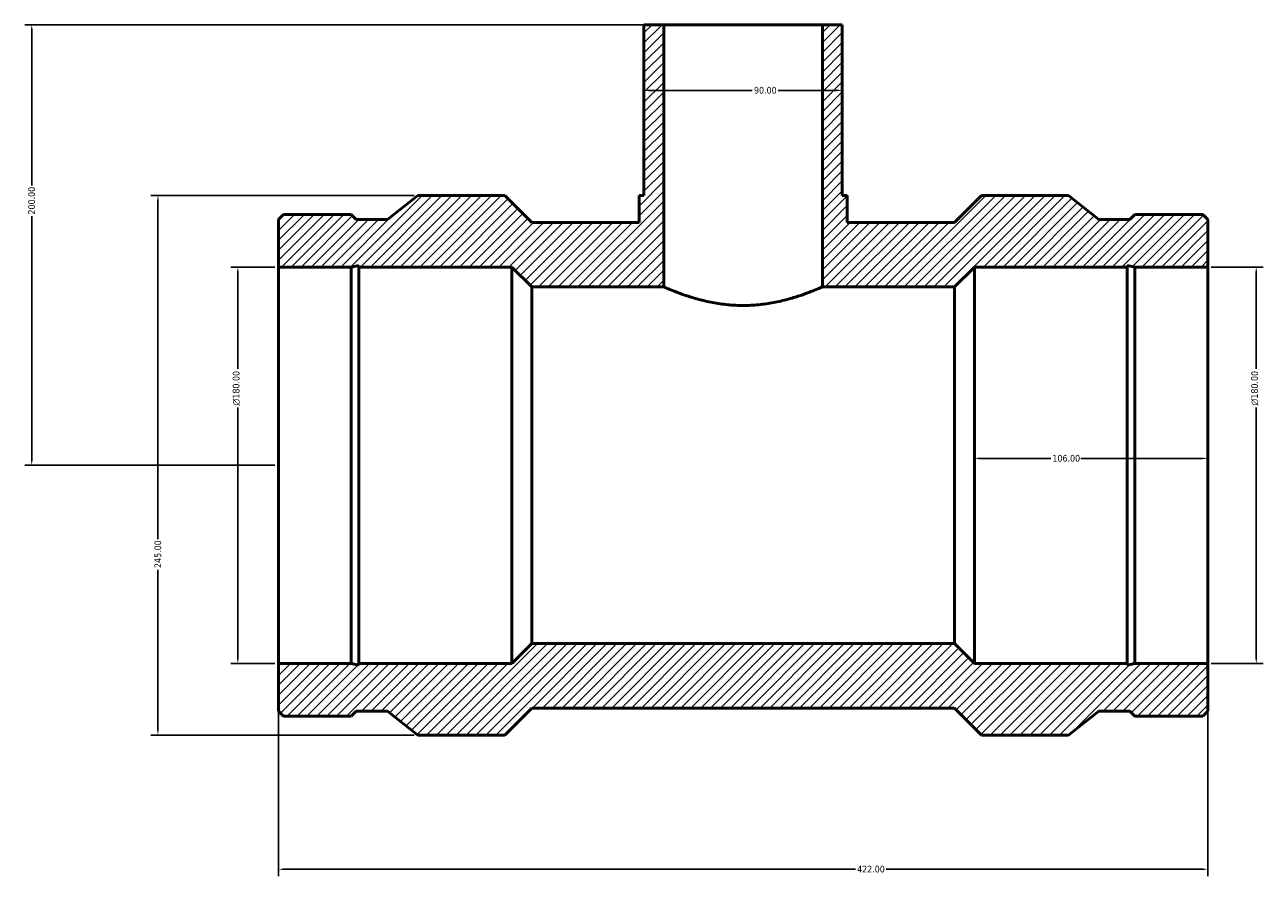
# Model space of a CAD drawing. Header units: millimetres. Extents: x -366 to 1563, y -253 to 1240.
# Tile 4 of 7: x -366 to 196, y 655 to 1041. Entities that reach past the tile are written whole.
import ezdxf

# ---------------------------------------------------------------- set-up
doc = ezdxf.new("R2010")
doc.units = ezdxf.units.MM
for name, color, linetype, lineweight in [('Dimension (ANSI)', 7, 'Continuous', 25), ('Hatch (ANSI)', 7, 'Continuous', 18), ('Visible (ANSI)', 7, 'Continuous', 50)]:
    doc.layers.add(name, color=color, linetype=linetype, lineweight=lineweight)
doc.styles.add('Note Text (ANSI)', font='tahoma.ttf')
doc.dimstyles.new('Default - mm (ANSI)', dxfattribs={"dimtxt": 3.048, "dimasz": 2.5, "dimexe": 3.175, "dimexo": 1.6002, "dimgap": 0.8, "dimtad": 0, "dimtoh": 1, "dimrnd": 1e-08, "dimzin": 4, "dimdsep": 46, "dimtxsty": 'Note Text (ANSI)', "dimcen": 0.09, "dimdle": 10, "dimclrd": 256, "dimclre": 256, "dimclrt": 230, "dimadec": 1, "dimazin": 1, "dimtfac": 1, "dimtofl": 0, "dimtmove": 0, "dimatfit": 3, "dimfxl": 1, "dimtolj": 1, "dimtzin": 4, "dimlwd": -1, "dimlwe": -1, "dimarcsym": 0})

# ---------------------------------------------------------------- blocks, each defined once
blk = doc.blocks.new('*D7')
at = {"layer": 'Defpoints', "color": 0, "transparency": 16777216}
for p in [(-363, 1041.25), (-76, 1041.25), (-251, 841.25)]:
    blk.add_point(p, dxfattribs=at)
at = {"layer": 'Dimension (ANSI)', "transparency": 16777216}
for p, q in [((-77.6, 1041.25), (-366.17, 1041.25)), ((-363, 1038.75), (-363, 968.21)), ((-363, 843.75), (-363, 954.29)), ((-252.6, 841.25), (-366.17, 841.25))]:
    blk.add_line(p, q, dxfattribs=at)
for points in [[(-363.42, 1038.75), (-362.58, 1038.75), (-363, 1041.25)], [(-363.42, 843.75), (-362.58, 843.75), (-363, 841.25)]]:
    blk.add_solid(points, dxfattribs=at)
at = {"layer": 'Dimension (ANSI)', "color": 230, "true_color": 0xff0080, "transparency": 16777216, "insert": (-364.59, 955.09), "char_height": 3.048, "attachment_point": 1, "rotation": 90, "style": 'Note Text (ANSI)'}
blk.add_mtext('\\A1;200.00', dxfattribs=at)
blk = doc.blocks.new('*D8')
at = {"layer": 'Defpoints', "color": 0, "transparency": 16777216}
for p in [(-269.44, 931.25), (-251, 931.25), (-251, 751.25)]:
    blk.add_point(p, dxfattribs=at)
at = {"layer": 'Dimension (ANSI)', "transparency": 16777216}
for p, q in [((-252.6, 931.25), (-272.61, 931.25)), ((-269.44, 928.75), (-269.44, 884.97)), ((-269.44, 753.75), (-269.44, 867.53)), ((-252.6, 751.25), (-272.61, 751.25))]:
    blk.add_line(p, q, dxfattribs=at)
for points in [[(-269.85, 928.75), (-269.02, 928.75), (-269.44, 931.25)], [(-269.85, 753.75), (-269.02, 753.75), (-269.44, 751.25)]]:
    blk.add_solid(points, dxfattribs=at)
at = {"layer": 'Dimension (ANSI)', "color": 230, "true_color": 0xff0080, "transparency": 16777216, "insert": (-271.73, 868.33), "char_height": 3.048, "attachment_point": 1, "rotation": 90, "style": 'Note Text (ANSI)'}
blk.add_mtext('\\A1;\\fAIGDT|b0|i0;\\H3.0480;\\ln\\fTahoma|b0|i0;\\H3.0480;180.00', dxfattribs=at)
blk = doc.blocks.new('*D9')
at = {"layer": 'Defpoints', "color": 0, "transparency": 16777216}
for p in [(-187.7, 963.75), (-305.7, 718.75), (-187.7, 718.75)]:
    blk.add_point(p, dxfattribs=at)
at = {"layer": 'Dimension (ANSI)', "transparency": 16777216}
for p, q in [((-189.3, 963.75), (-308.87, 963.75)), ((-305.7, 961.25), (-305.7, 807.71)), ((-305.7, 721.25), (-305.7, 793.79)), ((-189.3, 718.75), (-308.87, 718.75))]:
    blk.add_line(p, q, dxfattribs=at)
for points in [[(-306.12, 961.25), (-305.28, 961.25), (-305.7, 963.75)], [(-306.12, 721.25), (-305.28, 721.25), (-305.7, 718.75)]]:
    blk.add_solid(points, dxfattribs=at)
at = {"layer": 'Dimension (ANSI)', "color": 230, "true_color": 0xff0080, "transparency": 16777216, "insert": (-307.29, 794.59), "char_height": 3.048, "attachment_point": 1, "rotation": 90, "style": 'Note Text (ANSI)'}
blk.add_mtext('\\A1;245.00', dxfattribs=at)
blk = doc.blocks.new('*D10')
at = {"layer": 'Defpoints', "color": 0, "transparency": 16777216}
for p in [(-85, 1011.47), (5, 1011.47), (5, 1011.47)]:
    blk.add_point(p, dxfattribs=at)
at = {"layer": 'Dimension (ANSI)', "transparency": 16777216}
for p, q in [((-82.5, 1011.47), (-35.86, 1011.47)), ((2.5, 1011.47), (-24.14, 1011.47))]:
    blk.add_line(p, q, dxfattribs=at)
for points in [[(-82.5, 1011.88), (-82.5, 1011.05), (-85, 1011.47)], [(2.5, 1011.88), (2.5, 1011.05), (5, 1011.47)]]:
    blk.add_solid(points, dxfattribs=at)
at = {"layer": 'Dimension (ANSI)', "color": 230, "true_color": 0xff0080, "transparency": 16777216, "insert": (-35.06, 1013.05), "char_height": 3.048, "attachment_point": 1, "style": 'Note Text (ANSI)'}
blk.add_mtext('\\A1;90.00', dxfattribs=at)
blk = doc.blocks.new('*D11')
at = {"layer": 'Defpoints', "color": 0, "transparency": 16777216}
for p in [(171, 931.25), (193, 931.25), (171, 751.25)]:
    blk.add_point(p, dxfattribs=at)
at = {"layer": 'Dimension (ANSI)', "transparency": 16777216}
for p, q in [((172.6, 931.25), (196.18, 931.25)), ((193, 928.75), (193, 884.97)), ((193, 753.75), (193, 867.53)), ((172.6, 751.25), (196.18, 751.25))]:
    blk.add_line(p, q, dxfattribs=at)
for points in [[(192.58, 928.75), (193.42, 928.75), (193, 931.25)], [(192.58, 753.75), (193.42, 753.75), (193, 751.25)]]:
    blk.add_solid(points, dxfattribs=at)
at = {"layer": 'Dimension (ANSI)', "color": 230, "true_color": 0xff0080, "transparency": 16777216, "insert": (190.71, 868.33), "char_height": 3.048, "attachment_point": 1, "rotation": 90, "style": 'Note Text (ANSI)'}
blk.add_mtext('\\A1;\\fAIGDT|b0|i0;\\H3.0480;\\ln\\fTahoma|b0|i0;\\H3.0480;180.00', dxfattribs=at)
blk = doc.blocks.new('*D12')
at = {"layer": 'Defpoints', "color": 0, "transparency": 16777216}
for p in [(65, 844.36), (65, 841.25), (171, 841.25)]:
    blk.add_point(p, dxfattribs=at)
at = {"layer": 'Dimension (ANSI)', "transparency": 16777216}
for p, q in [((67.5, 844.36), (99.66, 844.36)), ((168.5, 844.36), (113.34, 844.36))]:
    blk.add_line(p, q, dxfattribs=at)
for points in [[(67.5, 844.78), (67.5, 843.95), (65, 844.36)], [(168.5, 844.78), (168.5, 843.95), (171, 844.36)]]:
    blk.add_solid(points, dxfattribs=at)
at = {"layer": 'Dimension (ANSI)', "color": 230, "true_color": 0xff0080, "transparency": 16777216, "insert": (100.46, 845.95), "char_height": 3.048, "attachment_point": 1, "style": 'Note Text (ANSI)'}
blk.add_mtext('\\A1;106.00', dxfattribs=at)
blk = doc.blocks.new('*D13')
at = {"layer": 'Defpoints', "color": 0, "transparency": 16777216}
for p in [(-251, 751.25), (171, 751.25), (171, 657.81)]:
    blk.add_point(p, dxfattribs=at)
at = {"layer": 'Dimension (ANSI)', "transparency": 16777216}
for p, q in [((-251, 749.65), (-251, 654.64)), ((171, 749.65), (171, 654.64)), ((-248.5, 657.81), (10.97, 657.81)), ((168.5, 657.81), (25.03, 657.81))]:
    blk.add_line(p, q, dxfattribs=at)
for points in [[(-248.5, 658.23), (-248.5, 657.4), (-251, 657.81)], [(168.5, 658.23), (168.5, 657.4), (171, 657.81)]]:
    blk.add_solid(points, dxfattribs=at)
at = {"layer": 'Dimension (ANSI)', "color": 230, "true_color": 0xff0080, "transparency": 16777216, "insert": (11.77, 659.4), "char_height": 3.048, "attachment_point": 1, "style": 'Note Text (ANSI)'}
blk.add_mtext('\\A1;422.00', dxfattribs=at)

msp = doc.modelspace()

# ---------------------------------------------------------------- hatches: boundary and pattern name
at = {"layer": 'Hatch (ANSI)'}
h = msp.add_hatch(dxfattribs=at)
h.set_pattern_fill('ANSI31', color=256, scale=25.4, angle=180, style=0)
h.set_pattern_definition([(225, (0, 0), (2.245064, -2.245064), [])])
h.paths.add_polyline_path([(-76, 922.25), (-76, 1041.25), (-85, 1041.25), (-85, 963.75), (-87.25, 963.75), (-87.25, 951.5), (-136.005, 951.5), (-148.255, 963.75), (-187.7, 963.75), (-201.533, 952.896), (-215.667, 952.896), (-217.945, 955.175), (-248.721, 955.175), (-251, 952.896), (-251, 931.25), (-217.945, 931.25), (-214.419, 931.999), (-214.419, 931.25), (-145, 931.25), (-136, 922.25)])
h.paths.add_polyline_path([(171, 729.603), (171, 751.25), (137.945, 751.25), (134.419, 750.501), (134.419, 751.25), (65, 751.25), (56, 760.25), (-136, 760.25), (-145, 751.25), (-214.419, 751.25), (-214.419, 750.501), (-217.945, 751.25), (-251, 751.25), (-251, 729.603), (-248.721, 727.325), (-217.945, 727.325), (-215.667, 729.603), (-201.533, 729.603), (-187.7, 718.75), (-148.255, 718.75), (-136.005, 731), (56.005, 731), (68.255, 718.75), (107.7, 718.75), (121.533, 729.603), (135.667, 729.603), (137.945, 727.325), (168.721, 727.325)])
h.paths.add_polyline_path([(171, 931.25), (171, 952.896), (168.721, 955.175), (137.945, 955.175), (135.667, 952.896), (121.533, 952.896), (107.7, 963.75), (68.255, 963.75), (56.005, 951.5), (7.25, 951.5), (7.25, 963.75), (5, 963.75), (5, 1041.25), (-4, 1041.25), (-4, 922.25), (56, 922.25), (65, 931.25), (134.419, 931.25), (134.419, 931.999), (137.945, 931.25)])

# ---------------------------------------------------------------- linework, layer by layer
at = {"layer": 'Visible (ANSI)'}
for p, q in [((-76, 1041.25), (-85, 1041.25)), ((-85, 1041.25), (-85, 963.75)), ((-76, 922.25), (-76, 1041.25)), ((-76, 1041.25), (-4, 1041.25)), ((5, 1041.25), (-4, 1041.25)), ((-4, 1041.25), (-4, 922.25)), ((5, 963.75), (5, 1041.25)), ((-187.7, 963.75), (-201.533, 952.896)), ((-148.255, 963.75), (-187.7, 963.75)), ((-136.005, 951.5), (-148.255, 963.75)), ((-85, 963.75), (-87.25, 963.75)), ((-87.25, 963.75), (-87.25, 951.5)), ((7.25, 963.75), (5, 963.75)), ((7.25, 951.5), (7.25, 963.75)), ((68.255, 963.75), (56.005, 951.5)), ((107.7, 963.75), (68.255, 963.75)), ((121.533, 952.896), (107.7, 963.75)), ((-248.721, 955.175), (-251, 952.896)), ((-251, 952.896), (-251, 931.25)), ((-217.945, 955.175), (-248.721, 955.175)), ((-215.667, 952.896), (-217.945, 955.175)), ((-201.533, 952.896), (-215.667, 952.896)), ((-87.25, 951.5), (-136.005, 951.5)), ((56.005, 951.5), (7.25, 951.5)), ((135.667, 952.896), (121.533, 952.896)), ((137.945, 955.175), (135.667, 952.896)), ((168.721, 955.175), (137.945, 955.175)), ((171, 952.896), (168.721, 955.175)), ((171, 931.25), (171, 952.896)), ((-251, 931.25), (-217.945, 931.25)), ((-251, 931.25), (-251, 751.25)), ((-217.945, 931.25), (-214.419, 931.999)), ((-217.945, 931.25), (-217.945, 751.25)), ((-214.419, 931.999), (-214.419, 931.25)), ((-214.419, 931.25), (-145, 931.25)), ((-214.419, 931.25), (-214.419, 751.25)), ((-145, 931.25), (-136, 922.25)), ((-145, 931.25), (-145, 751.25)), ((56, 922.25), (65, 931.25)), ((65, 931.25), (134.419, 931.25)), ((65, 931.25), (65, 751.25)), ((134.419, 931.25), (134.419, 931.999)), ((134.419, 931.999), (137.945, 931.25)), ((134.419, 931.25), (134.419, 751.25)), ((137.945, 931.25), (171, 931.25)), ((137.945, 931.25), (137.945, 751.25)), ((171, 931.25), (171, 751.25)), ((-136, 922.25), (-76, 922.25)), ((-136, 922.25), (-136, 760.25)), ((-4, 922.25), (56, 922.25)), ((56, 922.25), (56, 760.25)), ((-136, 760.25), (-145, 751.25)), ((56, 760.25), (-136, 760.25)), ((65, 751.25), (56, 760.25)), ((-217.945, 751.25), (-251, 751.25)), ((-251, 751.25), (-251, 729.603)), ((-214.419, 750.501), (-217.945, 751.25)), ((-145, 751.25), (-214.419, 751.25)), ((-214.419, 751.25), (-214.419, 750.501)), ((134.419, 751.25), (65, 751.25)), ((137.945, 751.25), (134.419, 750.501)), ((134.419, 750.501), (134.419, 751.25)), ((171, 751.25), (137.945, 751.25)), ((171, 729.603), (171, 751.25)), ((-251, 729.603), (-248.721, 727.325)), ((-248.721, 727.325), (-217.945, 727.325)), ((-217.945, 727.325), (-215.667, 729.603)), ((-215.667, 729.603), (-201.533, 729.603)), ((-201.533, 729.603), (-187.7, 718.75)), ((-148.255, 718.75), (-136.005, 731)), ((-136.005, 731), (56.005, 731)), ((56.005, 731), (68.255, 718.75)), ((107.7, 718.75), (121.533, 729.603)), ((121.533, 729.603), (135.667, 729.603)), ((135.667, 729.603), (137.945, 727.325)), ((137.945, 727.325), (168.721, 727.325)), ((168.721, 727.325), (171, 729.603)), ((-187.7, 718.75), (-148.255, 718.75)), ((68.255, 718.75), (107.7, 718.75))]:
    msp.add_line(p, q, dxfattribs=at)
msp.add_open_spline([(-4, 922.25), (-4, 922.25), (-4.223, 922.15), (-5.15, 921.745), (-5.853, 921.439), (-7.701, 920.67), (-8.846, 920.206), (-11.478, 919.205), (-12.965, 918.669), (-16.126, 917.622), (-17.913, 917.074), (-21.812, 916.032), (-23.923, 915.538), (-28.346, 914.708), (-30.661, 914.372), (-35.339, 913.923), (-37.703, 913.81), (-42.297, 913.81), (-44.661, 913.923), (-49.339, 914.372), (-51.654, 914.708), (-56.077, 915.538), (-58.188, 916.032), (-62.087, 917.074), (-63.874, 917.622), (-67.035, 918.669), (-68.522, 919.205), (-71.154, 920.206), (-72.299, 920.67), (-74.147, 921.439), (-74.85, 921.745), (-75.777, 922.15), (-76, 922.25), (-76, 922.25)], degree=3, knots=[5.5092438, 5.5092438, 5.5092438, 5.5092438, 6.1973462, 6.1973462, 6.8854485, 6.8854485, 7.5735508, 7.5735508, 8.2616531, 8.2616531, 8.9508618, 8.9508618, 9.6400704, 9.6400704, 10.329279, 10.329279, 11.0184877, 11.0184877, 11.7076963, 11.7076963, 12.3969049, 12.3969049, 13.0861135, 13.0861135, 13.7753222, 13.7753222, 14.4634245, 14.4634245, 15.1515268, 15.1515268, 15.8396292, 15.8396292, 16.5277315, 16.5277315, 16.5277315, 16.5277315], dxfattribs=at)

# ---------------------------------------------------------------- dimensions: what is measured, and where the dimension line sits
at = {"layer": 'Dimension (ANSI)'}
for base, p1, p2, angle, override, picture, middle in [((-363, 1041.25), (-251, 841.25), (-76, 1041.25), 90, {"dimtoh": 0, "dimdec": 2, "dimtp": 0, "dimtm": 0, "dimtdec": 2, "dimatfit": 1}, '*D7', (-363, 961.25)), ((5, 1011.466), (-85, 1011.466), (5, 1011.466), 180, {"dimtoh": 0, "dimdec": 2, "dimse1": 1, "dimse2": 1, "dimtp": 0, "dimtm": 0, "dimtdec": 2, "dimatfit": 1}, '*D10', (-30, 1011.466)), ((-305.7, 718.75), (-187.7, 963.75), (-187.7, 718.75), 90, {"dimtoh": 0, "dimdec": 2, "dimtp": 0, "dimtm": 0, "dimtdec": 2, "dimatfit": 1}, '*D9', (-305.7, 800.75))]:
    dim = msp.add_linear_dim(base=base, p1=p1, p2=p2, angle=angle, dimstyle='Default - mm (ANSI)', override=override, dxfattribs=at)
    dim.commit()
    dim.dimension.update_dxf_attribs({"geometry": picture, "text_midpoint": middle, "dimtype": 160})
for base, p1, p2, picture, middle in [((-269.436, 931.25), (-251, 751.25), (-251, 931.25), '*D8', (-269.436, 876.25)), ((193, 931.25), (171, 751.25), (171, 931.25), '*D11', (193, 876.25))]:
    dim = msp.add_linear_dim(base=base, p1=p1, p2=p2, angle=90, text='\\fAIGDT|b0|i0;\\H3.0480;\\ln\\fTahoma|b0|i0;\\H3.0480;<>', dimstyle='Default - mm (ANSI)', override={"dimtoh": 0, "dimdec": 2, "dimtp": 0, "dimtm": 0, "dimtdec": 2, "dimatfit": 1}, dxfattribs=at)
    dim.commit()
    dim.dimension.update_dxf_attribs({"geometry": picture, "text_midpoint": middle, "dimtype": 160})
for base, p1, p2, override, picture, middle in [((65, 844.363), (171, 841.25), (65, 841.25), {"dimtoh": 0, "dimdec": 2, "dimse1": 1, "dimse2": 1, "dimtp": 0, "dimtm": 0, "dimtdec": 2, "dimatfit": 1}, '*D12', (106.5, 844.363)), ((171, 657.814), (-251, 751.25), (171, 751.25), {"dimtoh": 0, "dimdec": 2, "dimtp": 0, "dimtm": 0, "dimtdec": 2, "dimatfit": 1}, '*D13', (18, 657.814))]:
    dim = msp.add_linear_dim(base=base, p1=p1, p2=p2, dimstyle='Default - mm (ANSI)', override=override, dxfattribs=at)
    dim.commit()
    dim.dimension.update_dxf_attribs({"geometry": picture, "text_midpoint": middle, "dimtype": 160})

doc.saveas('drawing.dxf')
